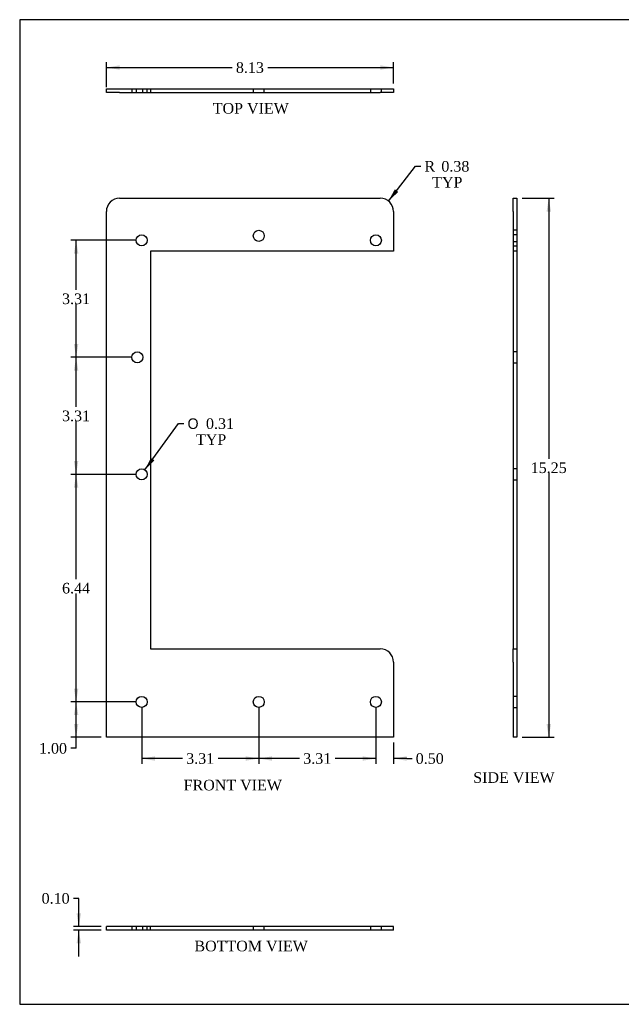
# Model space of a CAD drawing. Header units: inches. Extents: x 0.1 to 41.9, y -0.2 to 27.9.
# Tile 1 of 2: x 0.1 to 17.1, y 0.1 to 27.9. Entities that reach past the tile are written whole.
import ezdxf
from ezdxf.enums import TextEntityAlignment as Align
from ezdxf.lldxf.tags import DXFTag

# ---------------------------------------------------------------- set-up
doc = ezdxf.new("R2010")
doc.units = ezdxf.units.IN
doc.header["$MEASUREMENT"] = 0
doc.layers.add('COM49445', color=7, linetype='Continuous')
doc.layers.add('Default', color=7, linetype='Continuous')
doc.styles.add('SEACAD_Solid_Edge_ANSI1_Symbols', font='txt')
doc.styles.add('SEACAD_Times_New_Roman', font='times.ttf')
tags = doc.linetypes.add('HIDDEN2', pattern=[0.1875, 0.125, -0.0625]).pattern_tags.tags
tags[6:7] = [DXFTag(74, 4), DXFTag(75, 0), DXFTag(340, '0'), DXFTag(46, 0.0), DXFTag(50, 0.0), DXFTag(44, 0.0), DXFTag(45, 0.0)]
tags[4:5] = [DXFTag(74, 4), DXFTag(75, 0), DXFTag(340, '0'), DXFTag(46, 0.0), DXFTag(50, 0.0), DXFTag(44, 0.0), DXFTag(45, 0.0)]
doc.dimstyles.new('HAMMOND_(STH_-_48x32)', dxfattribs={"dimtxt": 0.3, "dimasz": 0.375, "dimexe": 0.15, "dimexo": 0.15, "dimgap": 0.075, "dimtad": 0, "dimtih": 1, "dimtoh": 1, "dimzin": 0, "dimdsep": 46, "dimtxsty": 'SEACAD_Times_New_Roman', "dimblk1": '_SE_FILLED', "dimblk2": '_SE_FILLED', "dimsah": 1, "dimcen": 0.15, "dimadec": 0, "dimazin": 0, "dimtfac": 0.8, "dimtofl": 0, "dimtmove": 0, "dimatfit": 3, "dimfxl": 1, "dimtolj": 1, "dimtzin": 0, "dimarcsym": 0})

# ---------------------------------------------------------------- blocks, each defined once
blk = doc.blocks.new('SE')
at = {"layer": 'COM49445', "color": 7, "linetype": 'Continuous'}
for p, q in [((2.897, 22.877), (10.272, 22.877)), ((2.522, 7.627), (2.522, 22.502)), ((10.647, 22.502), (10.647, 21.377)), ((3.772, 21.377), (3.772, 10.127)), ((10.647, 21.377), (3.772, 21.377)), ((3.772, 10.127), (10.272, 10.127)), ((10.647, 9.752), (10.647, 7.627)), ((10.647, 7.627), (2.522, 7.627))]:
    blk.add_line(p, q, dxfattribs=at)
for centre in [(3.522, 21.689), (6.834, 21.814), (10.147, 21.689), (3.397, 18.377), (3.522, 15.064), (3.522, 8.627), (6.834, 8.627), (10.147, 8.627)]:
    blk.add_circle(centre, 0.156, dxfattribs=at)
for centre, start, end in [((2.897, 22.502), 90, 180), ((10.272, 22.502), 0, 90), ((10.272, 9.752), 0, 90)]:
    blk.add_arc(centre, 0.375, start, end, dxfattribs=at)
blk = doc.blocks.new('SE2')
at = {"layer": 'COM49445', "color": 7, "linetype": 'Continuous'}
for p, q in [((2.522, 25.972), (2.897, 25.972)), ((2.522, 25.872), (2.522, 25.972)), ((2.897, 25.972), (10.272, 25.972)), ((10.272, 25.972), (10.647, 25.972)), ((10.647, 25.972), (10.647, 25.872)), ((2.897, 25.872), (2.522, 25.872)), ((2.897, 25.872), (10.272, 25.872)), ((10.647, 25.872), (10.272, 25.872))]:
    blk.add_line(p, q, dxfattribs=at)
at = {"layer": 'COM49445', "color": 7, "linetype": 'HIDDEN2'}
for p, q in [((3.24, 25.972), (3.24, 25.872)), ((3.365, 25.972), (3.365, 25.872)), ((3.553, 25.872), (3.553, 25.972)), ((3.678, 25.872), (3.678, 25.972)), ((3.772, 25.972), (3.772, 25.872)), ((6.678, 25.972), (6.678, 25.872)), ((6.99, 25.872), (6.99, 25.972)), ((9.99, 25.972), (9.99, 25.872)), ((10.303, 25.872), (10.303, 25.972))]:
    blk.add_line(p, q, dxfattribs=at)
blk = doc.blocks.new('SE3')
at = {"layer": 'COM49445', "color": 7, "linetype": 'Continuous'}
for p, q in [((14.032, 22.502), (14.032, 22.877)), ((14.032, 22.877), (14.132, 22.877)), ((14.132, 22.877), (14.132, 22.502)), ((14.032, 22.502), (14.032, 21.377)), ((14.132, 22.502), (14.132, 21.377)), ((14.032, 21.377), (14.032, 10.127)), ((14.132, 21.377), (14.032, 21.377)), ((14.132, 21.377), (14.132, 10.127)), ((14.032, 9.752), (14.032, 10.127)), ((14.032, 10.127), (14.132, 10.127)), ((14.132, 10.127), (14.132, 9.752)), ((14.032, 9.752), (14.032, 7.627)), ((14.132, 9.752), (14.132, 7.627)), ((14.132, 7.627), (14.032, 7.627))]:
    blk.add_line(p, q, dxfattribs=at)
at = {"layer": 'COM49445', "color": 7, "linetype": 'HIDDEN2'}
for p, q in [((14.132, 21.97), (14.032, 21.97)), ((14.132, 21.845), (14.032, 21.845)), ((14.032, 21.658), (14.132, 21.658)), ((14.032, 21.533), (14.132, 21.533)), ((14.132, 18.533), (14.032, 18.533)), ((14.032, 18.22), (14.132, 18.22)), ((14.132, 15.22), (14.032, 15.22)), ((14.032, 14.908), (14.132, 14.908)), ((14.132, 8.783), (14.032, 8.783)), ((14.032, 8.47), (14.132, 8.47))]:
    blk.add_line(p, q, dxfattribs=at)
blk = doc.blocks.new('SE6')
at = {"layer": 'COM49445', "color": 7, "linetype": 'Continuous'}
for p, q in [((10.647, 2.269), (2.522, 2.269)), ((2.522, 2.169), (2.522, 2.269)), ((10.647, 2.169), (10.647, 2.269)), ((10.647, 2.169), (2.522, 2.169))]:
    blk.add_line(p, q, dxfattribs=at)
at = {"layer": 'COM49445', "color": 7, "linetype": 'HIDDEN2'}
for p, q in [((3.24, 2.269), (3.24, 2.169)), ((3.365, 2.269), (3.365, 2.169)), ((3.553, 2.169), (3.553, 2.269)), ((3.678, 2.169), (3.678, 2.269)), ((3.772, 2.169), (3.772, 2.269)), ((6.678, 2.269), (6.678, 2.169)), ((6.99, 2.169), (6.99, 2.269)), ((9.99, 2.269), (9.99, 2.169)), ((10.303, 2.169), (10.303, 2.269))]:
    blk.add_line(p, q, dxfattribs=at)
blk = doc.blocks.new('DMBLK1248')
at = {"layer": 'Default', "linetype": 'Continuous', "transparency": 16777216}
for points in [[(15.1, 22.502), (15.038, 22.877), (14.975, 22.502)], [(15.1, 8.002), (14.975, 8.002), (15.038, 7.627)]]:
    blk.add_hatch(color=7, dxfattribs=at).paths.add_polyline_path(points)
at = {"layer": 'Default', "color": 7, "linetype": 'Continuous', "transparency": 16777216}
for p, q in [((14.282, 22.877), (15.188, 22.877)), ((15.038, 22.877), (15.038, 15.507)), ((15.038, 15.102), (15.038, 7.627)), ((14.282, 7.627), (15.188, 7.627))]:
    blk.add_line(p, q, dxfattribs=at)
at = {"layer": 'Default', "color": 7, "linetype": 'Continuous', "transparency": 16777216, "style": 'SEACAD_Times_New_Roman'}
blk.add_text('15.25', height=0.3, dxfattribs=at).set_placement((14.526, 15.402), align=Align.TOP_LEFT)
blk = doc.blocks.new('_SE_FILLED')
at = {"color": 0}
blk.add_line((0, 0), (-1, 0), dxfattribs=at)
blk.add_solid([(0, 0), (-1, -0.1665), (-1, 0.1665), (0, 0)], dxfattribs=at)
blk = doc.blocks.new('DMBLK1249')
at = {"layer": 'Default', "linetype": 'Continuous', "transparency": 16777216}
for points in [[(2.897, 26.639), (2.522, 26.576), (2.897, 26.514)], [(10.272, 26.639), (10.272, 26.514), (10.647, 26.576)]]:
    blk.add_hatch(color=7, dxfattribs=at).paths.add_polyline_path(points)
at = {"layer": 'Default', "color": 7, "linetype": 'Continuous', "transparency": 16777216}
for p, q in [((2.522, 26.022), (2.522, 26.726)), ((2.522, 26.576), (6.081, 26.576)), ((7.087, 26.576), (10.647, 26.576)), ((10.647, 26.122), (10.647, 26.726))]:
    blk.add_line(p, q, dxfattribs=at)
at = {"layer": 'Default', "color": 7, "linetype": 'Continuous', "transparency": 16777216, "style": 'SEACAD_Times_New_Roman'}
blk.add_text('8.13', height=0.3, dxfattribs=at).set_placement((6.186, 26.726), align=Align.TOP_LEFT)
blk = doc.blocks.new('DMBLK1250')
at = {"layer": 'Default', "linetype": 'Continuous', "transparency": 16777216}
for points in [[(1.604, 8.252), (1.729, 8.252), (1.666, 8.627)], [(1.604, 8.002), (1.666, 7.627), (1.729, 8.002)]]:
    blk.add_hatch(color=7, dxfattribs=at).paths.add_polyline_path(points)
at = {"layer": 'Default', "color": 7, "linetype": 'Continuous', "transparency": 16777216}
for p, q in [((3.372, 8.627), (1.516, 8.627)), ((1.666, 7.313), (1.666, 8.627)), ((2.372, 7.627), (1.516, 7.627)), ((1.666, 7.313), (1.516, 7.313))]:
    blk.add_line(p, q, dxfattribs=at)
at = {"layer": 'Default', "color": 7, "linetype": 'Continuous', "transparency": 16777216, "style": 'SEACAD_Times_New_Roman'}
blk.add_text('1.00', height=0.3, dxfattribs=at).set_placement((0.615, 7.463), align=Align.TOP_LEFT)
blk = doc.blocks.new('DMBLK1251')
at = {"layer": 'Default', "linetype": 'Continuous', "transparency": 16777216}
for points in [[(1.604, 14.689), (1.729, 14.689), (1.666, 15.064)], [(1.604, 9.002), (1.666, 8.627), (1.729, 9.002)]]:
    blk.add_hatch(color=7, dxfattribs=at).paths.add_polyline_path(points)
at = {"layer": 'Default', "color": 7, "linetype": 'Continuous', "transparency": 16777216}
for p, q in [((3.372, 15.064), (1.516, 15.064)), ((1.666, 12.1), (1.666, 15.064)), ((1.666, 8.627), (1.666, 11.695)), ((3.372, 8.627), (1.516, 8.627))]:
    blk.add_line(p, q, dxfattribs=at)
at = {"layer": 'Default', "color": 7, "linetype": 'Continuous', "transparency": 16777216, "style": 'SEACAD_Times_New_Roman'}
blk.add_text('6.44', height=0.3, dxfattribs=at).set_placement((1.268, 11.995), align=Align.TOP_LEFT)
blk = doc.blocks.new('DMBLK1252')
at = {"layer": 'Default', "linetype": 'Continuous', "transparency": 16777216}
for points in [[(1.604, 18.002), (1.729, 18.002), (1.666, 18.377)], [(1.604, 15.439), (1.666, 15.064), (1.729, 15.439)]]:
    blk.add_hatch(color=7, dxfattribs=at).paths.add_polyline_path(points)
at = {"layer": 'Default', "color": 7, "linetype": 'Continuous', "transparency": 16777216}
for p, q in [((3.247, 18.377), (1.516, 18.377)), ((1.666, 16.975), (1.666, 18.377)), ((1.666, 15.064), (1.666, 16.57)), ((3.372, 15.064), (1.516, 15.064))]:
    blk.add_line(p, q, dxfattribs=at)
at = {"layer": 'Default', "color": 7, "linetype": 'Continuous', "transparency": 16777216, "style": 'SEACAD_Times_New_Roman'}
blk.add_text('3.31', height=0.3, dxfattribs=at).set_placement((1.268, 16.87), align=Align.TOP_LEFT)
blk = doc.blocks.new('DMBLK1253')
at = {"layer": 'Default', "linetype": 'Continuous', "transparency": 16777216}
for points in [[(1.604, 21.314), (1.729, 21.314), (1.666, 21.689)], [(1.604, 18.752), (1.666, 18.377), (1.729, 18.752)]]:
    blk.add_hatch(color=7, dxfattribs=at).paths.add_polyline_path(points)
at = {"layer": 'Default', "color": 7, "linetype": 'Continuous', "transparency": 16777216}
for p, q in [((3.372, 21.689), (1.516, 21.689)), ((1.666, 20.288), (1.666, 21.689)), ((1.666, 18.377), (1.666, 19.883)), ((3.247, 18.377), (1.516, 18.377))]:
    blk.add_line(p, q, dxfattribs=at)
at = {"layer": 'Default', "color": 7, "linetype": 'Continuous', "transparency": 16777216, "style": 'SEACAD_Times_New_Roman'}
blk.add_text('3.31', height=0.3, dxfattribs=at).set_placement((1.268, 20.183), align=Align.TOP_LEFT)
blk = doc.blocks.new('DMBLK1254')
at = {"layer": 'Default', "linetype": 'Continuous', "transparency": 16777216}
for points in [[(9.772, 6.962), (10.147, 7.025), (9.772, 7.087)], [(11.022, 6.962), (11.022, 7.087), (10.647, 7.025)]]:
    blk.add_hatch(color=7, dxfattribs=at).paths.add_polyline_path(points)
at = {"layer": 'Default', "color": 7, "linetype": 'Continuous', "transparency": 16777216}
for p, q in [((10.147, 8.477), (10.147, 6.875)), ((10.647, 7.477), (10.647, 6.875)), ((10.147, 7.025), (9.397, 7.025)), ((11.019, 7.025), (10.647, 7.025)), ((11.019, 7.025), (11.169, 7.025))]:
    blk.add_line(p, q, dxfattribs=at)
at = {"layer": 'Default', "color": 7, "linetype": 'Continuous', "transparency": 16777216, "style": 'SEACAD_Times_New_Roman'}
blk.add_text('0.50', height=0.3, dxfattribs=at).set_placement((11.274, 7.175), align=Align.TOP_LEFT)
blk = doc.blocks.new('DMBLK1255')
at = {"layer": 'Default', "linetype": 'Continuous', "transparency": 16777216}
for points in [[(7.209, 6.962), (7.209, 7.087), (6.834, 7.025)], [(9.772, 6.962), (10.147, 7.025), (9.772, 7.087)]]:
    blk.add_hatch(color=7, dxfattribs=at).paths.add_polyline_path(points)
at = {"layer": 'Default', "color": 7, "linetype": 'Continuous', "transparency": 16777216}
for p, q in [((6.834, 8.477), (6.834, 6.875)), ((10.147, 8.477), (10.147, 6.875)), ((7.987, 7.025), (6.834, 7.025)), ((10.147, 7.025), (8.994, 7.025))]:
    blk.add_line(p, q, dxfattribs=at)
at = {"layer": 'Default', "color": 7, "linetype": 'Continuous', "transparency": 16777216, "style": 'SEACAD_Times_New_Roman'}
blk.add_text('3.31', height=0.3, dxfattribs=at).set_placement((8.092, 7.175), align=Align.TOP_LEFT)
blk = doc.blocks.new('DMBLK1256')
at = {"layer": 'Default', "linetype": 'Continuous', "transparency": 16777216}
for points in [[(3.897, 6.962), (3.897, 7.087), (3.522, 7.025)], [(6.459, 6.962), (6.834, 7.025), (6.459, 7.087)]]:
    blk.add_hatch(color=7, dxfattribs=at).paths.add_polyline_path(points)
at = {"layer": 'Default', "color": 7, "linetype": 'Continuous', "transparency": 16777216}
for p, q in [((3.522, 8.477), (3.522, 6.875)), ((6.834, 8.477), (6.834, 6.875)), ((4.675, 7.025), (3.522, 7.025)), ((6.834, 7.025), (5.681, 7.025))]:
    blk.add_line(p, q, dxfattribs=at)
at = {"layer": 'Default', "color": 7, "linetype": 'Continuous', "transparency": 16777216, "style": 'SEACAD_Times_New_Roman'}
blk.add_text('3.31', height=0.3, dxfattribs=at).set_placement((4.78, 7.175), align=Align.TOP_LEFT)
blk = doc.blocks.new('DMBLK1257')
at = {"layer": 'Default', "linetype": 'Continuous', "transparency": 16777216}
for points in [[(1.679, 2.644), (1.741, 2.269), (1.804, 2.644)], [(1.679, 1.794), (1.804, 1.794), (1.741, 2.169)]]:
    blk.add_hatch(color=7, dxfattribs=at).paths.add_polyline_path(points)
at = {"layer": 'Default', "color": 7, "linetype": 'Continuous', "transparency": 16777216}
for p, q in [((1.741, 3.068), (1.591, 3.068)), ((1.741, 2.269), (1.741, 3.068)), ((2.372, 2.269), (1.591, 2.269)), ((2.372, 2.169), (1.591, 2.169)), ((1.741, 1.419), (1.741, 2.169))]:
    blk.add_line(p, q, dxfattribs=at)
at = {"layer": 'Default', "color": 7, "linetype": 'Continuous', "transparency": 16777216, "style": 'SEACAD_Times_New_Roman'}
blk.add_text('0.10', height=0.3, dxfattribs=at).set_placement((0.69, 3.218), align=Align.TOP_LEFT)
blk = doc.blocks.new('DMBLK1262')
at = {"layer": 'Default', "linetype": 'Continuous', "transparency": 16777216}
blk.add_hatch(color=7, dxfattribs=at).paths.add_polyline_path([(10.683, 23.132), (10.502, 22.798), (10.781, 23.056)])
at = {"layer": 'Default', "color": 7, "linetype": 'Continuous', "transparency": 16777216}
for p, q in [((10.502, 22.798), (11.266, 23.781)), ((11.266, 23.781), (11.416, 23.781))]:
    blk.add_line(p, q, dxfattribs=at)
at = {"layer": 'Default', "color": 7, "linetype": 'Continuous', "transparency": 16777216, "style": 'SEACAD_Times_New_Roman'}
for s, p in [('R', (11.521, 23.931)), ('0.38', (11.999, 23.931)), ('TYP', (11.739, 23.481))]:
    blk.add_text(s, height=0.3, dxfattribs=at).set_placement(p, align=Align.TOP_LEFT)
blk = doc.blocks.new('DMBLK1263')
at = {"layer": 'Default', "linetype": 'Continuous', "transparency": 16777216}
blk.add_hatch(color=7, dxfattribs=at).paths.add_polyline_path([(3.783, 15.531), (3.613, 15.191), (3.884, 15.458)])
at = {"layer": 'Default', "color": 7, "linetype": 'Continuous', "transparency": 16777216}
for p, q in [((3.613, 15.191), (4.563, 16.5)), ((4.563, 16.5), (4.713, 16.5))]:
    blk.add_line(p, q, dxfattribs=at)
for s, style, p in [('O', 'SEACAD_Solid_Edge_ANSI1_Symbols', (4.818, 16.65)), ('0.31', 'SEACAD_Times_New_Roman', (5.34, 16.65)), ('TYP', 'SEACAD_Times_New_Roman', (5.058, 16.2))]:
    blk.add_text(s, height=0.3, dxfattribs=dict(at, style=style)).set_placement(p, align=Align.TOP_LEFT)
blk = doc.blocks.new('BORDER')
at = {"layer": 'Default', "color": 7, "linetype": 'Continuous'}
for p, q in [((0, 27.86), (-41.86, 27.86)), ((-41.86, 27.86), (-41.86, 0)), ((-41.86, 0), (0, 0))]:
    blk.add_line(p, q, dxfattribs=at)

msp = doc.modelspace()

# ---------------------------------------------------------------- block references
at = {"layer": 'Default', "color": 7}
msp.add_blockref('BORDER', (41.93, 0.07), dxfattribs=at)
at = {"layer": 'Default'}
for name in ['SE2', 'SE', 'SE3', 'SE6']:
    msp.add_blockref(name, (0, 0), dxfattribs=at)

# ---------------------------------------------------------------- texts
at = {"layer": 'Default', "color": 7, "linetype": 'Continuous', "style": 'SEACAD_Times_New_Roman'}
for s, p in [('TOP VIEW', (5.532, 25.572)), ('FRONT VIEW', (4.708, 6.423)), ('SIDE VIEW', (12.901, 6.636)), ('BOTTOM VIEW', (5.013, 1.869))]:
    msp.add_text(s, height=0.3, dxfattribs=at).set_placement(p, align=Align.TOP_LEFT)

# ---------------------------------------------------------------- dimensions: what is measured, and where the dimension line sits
at = {"layer": 'Default', "color": 7, "linetype": 'Continuous'}
for base, p1, p2, angle, picture, middle, dimtype in [((2.521743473, 26.576303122), (2.521743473, 25.872253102), (10.646743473, 25.872253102), 0, 'DMBLK1249', (6.58424353, 26.576303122), 161), ((15.038, 22.877), (14.132, 22.877), (14.132, 7.627), 270, 'DMBLK1248', (15.038, 15.252), 161), ((1.666, 21.689), (3.397, 18.377), (3.522, 21.689), 90, 'DMBLK1253', (1.666, 20.033), 160), ((1.666, 18.377), (3.522, 15.064), (3.397, 18.377), 90, 'DMBLK1252', (1.666, 16.72), 160), ((1.666, 8.627), (3.522, 8.627), (3.522, 15.064), 90, 'DMBLK1251', (1.666, 11.845), 161)]:
    dim = msp.add_linear_dim(base=base, p1=p1, p2=p2, angle=angle, text='\\A1;<>', dimstyle='HAMMOND_(STH_-_48x32)', dxfattribs=at)
    dim.commit()
    dim.dimension.update_dxf_attribs({"geometry": picture, "text_midpoint": middle, "dimtype": dimtype})
dim = msp.add_radius_dim(center=(10.2717, 22.5016), mpoint=(10.5018, 22.7978), text='\\A1;<>\\PTYP', dimstyle='HAMMOND_(STH_-_48x32)', dxfattribs=at)
dim.commit()
dim.dimension.update_dxf_attribs({"geometry": 'DMBLK1262', "text_midpoint": (11.4158, 23.781), "dimtype": 164})
dim = msp.add_diameter_dim_2p(p1=(3.43, 14.938), p2=(3.613, 15.191), text='\\A1;<>\\PTYP', dimstyle='HAMMOND_(STH_-_48x32)', dxfattribs=at)
dim.commit()
dim.dimension.update_dxf_attribs({"geometry": 'DMBLK1263', "text_midpoint": (4.713, 16.5), "dimtype": 163})
for base, p1, p2, picture, middle, dimtype in [((1.666, 8.627), (2.522, 7.627), (3.522, 8.627), 'DMBLK1250', (1.516, 7.313), 160), ((1.741, 2.169), (2.522, 2.169), (2.522, 2.269), 'DMBLK1257', (1.591, 3.068), 161)]:
    dim = msp.add_linear_dim(base=base, p1=p1, p2=p2, angle=90, text='\\A1;<>', dimstyle='HAMMOND_(STH_-_48x32)', override={"dimtmove": 1}, dxfattribs=at)
    dim.commit()
    dim.dimension.update_dxf_attribs({"geometry": picture, "text_midpoint": middle, "dimtype": dimtype})
for base, p1, p2, picture, middle in [((3.522, 7.025), (6.834, 8.627), (3.522, 8.627), 'DMBLK1256', (5.178, 7.025)), ((6.834, 7.025), (10.147, 8.627), (6.834, 8.627), 'DMBLK1255', (8.49, 7.025))]:
    dim = msp.add_linear_dim(base=base, p1=p1, p2=p2, text='\\A1;<>', dimstyle='HAMMOND_(STH_-_48x32)', dxfattribs=at)
    dim.commit()
    dim.dimension.update_dxf_attribs({"geometry": picture, "text_midpoint": middle, "dimtype": 160})
dim = msp.add_linear_dim(base=(10.147, 7.025), p1=(10.647, 7.627), p2=(10.147, 8.627), text='\\A1;<>', dimstyle='HAMMOND_(STH_-_48x32)', override={"dimtmove": 1}, dxfattribs=at)
dim.commit()
dim.dimension.update_dxf_attribs({"geometry": 'DMBLK1254', "text_midpoint": (11.169, 7.025), "dimtype": 160})

doc.saveas('drawing.dxf')
